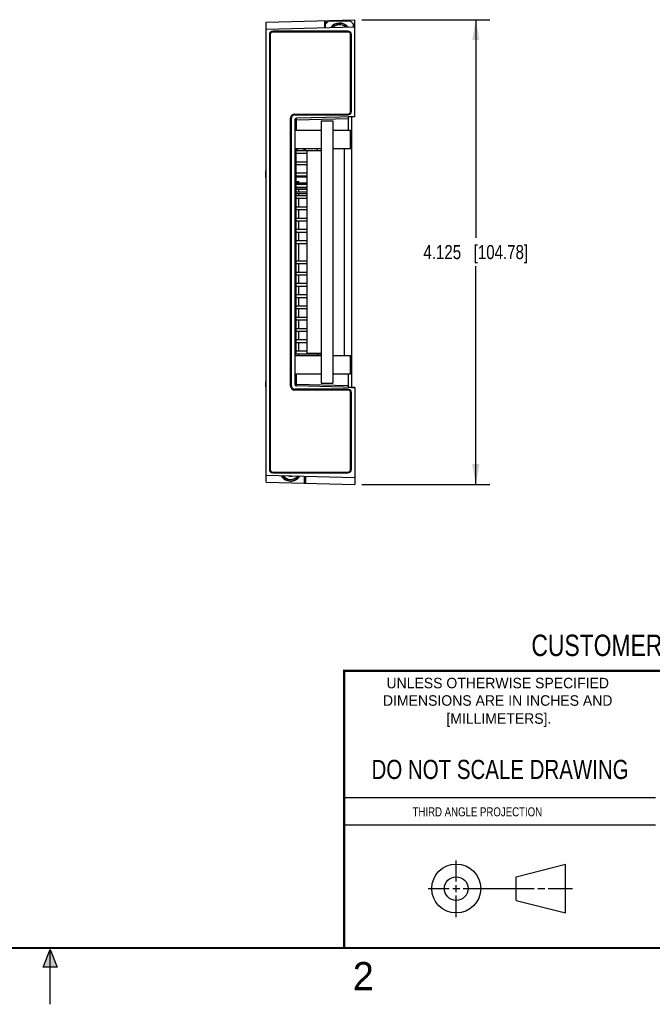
# Model space of a CAD drawing. Header units: inches. Extents: x 0 to 22, y 0 to 17.
# Tile 4 of 11: x 10.7 to 16.3, y 0 to 8.7. Entities that reach past the tile are written whole.
import ezdxf

# ---------------------------------------------------------------- set-up
doc = ezdxf.new("R2010")
doc.units = ezdxf.units.IN
doc.header["$LTSCALE"] = 1.21
doc.header["$MEASUREMENT"] = 0
doc.layers.get('0').update_dxf_attribs({"linetype": 'CONTINUOUS'})
doc.layers.add('DIMENSIONS', color=7, linetype='CONTINUOUS')
doc.styles.get("Standard").update_dxf_attribs({"font": 'txt', "width": 0.8})
doc.styles.add('TEXTSTYLE_2', font='txt')
doc.dimstyles.new('DIMSTYLE_1', dxfattribs={"dimtxt": 0.125, "dimasz": 0.18, "dimexe": 0.18, "dimexo": 0.0625, "dimgap": 0.09, "dimtad": 0, "dimtih": 1, "dimtoh": 1, "dimdec": 3, "dimzin": 4, "dimdsep": 46, "dimtxsty": 'STANDARD', "dimblk": '_FILLED', "dimblk1": '_FILLED', "dimblk2": '_FILLED', "dimcen": 0.09, "dimadec": 0, "dimazin": 0, "dimtp": 0.01, "dimtm": 0.01, "dimtfac": 1, "dimtdec": 3, "dimtofl": 0, "dimtmove": 0, "dimatfit": 3, "dimldrblk": '_FILLED', "dimfxl": 1, "dimtolj": 1, "dimtzin": 4, "dimarcsym": 0})

# ---------------------------------------------------------------- blocks, each defined once
blk = doc.blocks.new('_FILLED')
at = {"color": 0, "linetype": 'BYBLOCK'}
blk.add_solid([(0, 0), (-1, 0.174), (-1, -0.174)], dxfattribs=at)
blk = doc.blocks.new('*D2')
at = {"layer": 'DIMENSIONS', "color": 2, "linetype": 'CONTINUOUS'}
for p, q in [((13.7668, 8.7392), (14.9043, 8.7392)), ((14.7793, 8.7392), (14.7793, 6.8017)), ((14.7793, 4.6142), (14.7793, 6.5517)), ((13.7668, 4.6142), (14.9043, 4.6142))]:
    blk.add_line(p, q, dxfattribs=at)
at = {"layer": 'DIMENSIONS', "color": 2, "linetype": 'CONTINUOUS', "xscale": 0.18, "yscale": 0.18, "zscale": 0.18}
for p, rotation in [((14.7793, 8.7392), 90), ((14.7793, 4.6142), 270)]:
    blk.add_blockref('_FILLED', p, dxfattribs=dict(at, rotation=rotation))
at = {"layer": 'DIMENSIONS', "color": 2, "linetype": 'CONTINUOUS', "insert": (14.7793, 6.7392), "char_height": 0.125, "width": 1.425, "attachment_point": 2, "line_spacing_factor": 0.9}
blk.add_mtext('4.125{\\Ftxt.shx;\\W1.000000;\\H0.125000; }[104.78]', dxfattribs=at)

msp = doc.modelspace()

# ---------------------------------------------------------------- hatches: boundary and pattern name
at = {"linetype": 'CONTINUOUS'}
msp.add_hatch(color=2, dxfattribs=at).paths.add_polyline_path([(10.9375, 0.3287), (11, 0.485), (11.0625, 0.3287)])

# ---------------------------------------------------------------- linework, layer by layer
at = {"color": 7, "linetype": 'CONTINUOUS'}
for p, q in [((12.9163, 8.7186), (13.7043, 8.7392)), ((13.7043, 7.8782), (13.7043, 8.7392)), ((12.9163, 4.6349), (12.9163, 8.7186)), ((12.9163, 8.6561), (13.7043, 8.6767)), ((13.4343, 8.7322), (13.4343, 8.6697)), ((13.4443, 8.6992), (13.4743, 8.7292)), ((13.4443, 8.6699), (13.4443, 8.6992)), ((13.449, 8.7326), (13.449, 8.704)), ((13.4743, 8.7292), (13.6643, 8.7292)), ((13.6643, 8.7292), (13.6943, 8.6992)), ((13.6943, 8.6765), (13.6943, 8.6992)), ((12.946, 8.6067), (12.946, 4.7467)), ((12.946, 8.6067), (12.9463, 8.6067)), ((12.9463, 8.6067), (12.9463, 4.7467)), ((12.9533, 8.6067), (12.9533, 4.7467)), ((12.9763, 8.637), (12.9763, 8.6367)), ((13.6443, 8.637), (12.9763, 8.637)), ((13.6443, 8.6367), (12.9763, 8.6367)), ((13.6443, 8.6297), (12.9763, 8.6297)), ((13.6443, 8.637), (13.6443, 8.6367)), ((13.6673, 7.9242), (13.6673, 8.6067)), ((13.6743, 7.9242), (13.6743, 8.6067)), ((13.6746, 8.6067), (13.6743, 8.6067)), ((13.6746, 7.9242), (13.6746, 8.6067)), ((13.1713, 7.9012), (13.6443, 7.9012)), ((13.1713, 7.894), (13.1713, 7.8942)), ((13.1713, 7.8942), (13.6443, 7.8942)), ((13.1713, 7.894), (13.6443, 7.894)), ((13.7043, 7.8782), (13.1859, 7.8646)), ((13.6443, 7.894), (13.6443, 7.8942)), ((13.6473, 7.8765), (13.6473, 7.7587)), ((13.6746, 7.9242), (13.6743, 7.9242)), ((13.6783, 5.476), (13.6783, 7.8775)), ((13.1343, 5.4892), (13.1343, 7.8642)), ((13.1413, 5.4892), (13.1413, 7.8642)), ((13.1416, 7.8642), (13.1413, 7.8642)), ((13.1416, 5.4892), (13.1416, 7.8642)), ((13.1713, 7.8496), (13.1713, 5.5039)), ((13.1859, 7.8496), (13.1713, 7.8496)), ((13.1859, 7.8496), (13.6473, 7.8617)), ((13.1859, 7.7587), (13.1859, 7.8496)), ((13.4063, 7.8407), (13.4063, 5.5127)), ((13.4063, 7.8407), (13.5109, 7.8407)), ((13.5109, 7.8407), (13.5109, 5.5127)), ((13.1713, 7.7587), (13.4063, 7.7587)), ((13.5109, 7.7587), (13.6665, 7.7587)), ((13.6665, 7.5947), (13.6665, 7.7587)), ((13.6783, 7.6267), (13.6665, 7.6267)), ((13.1713, 7.5947), (13.4063, 7.5947)), ((13.1713, 7.5832), (13.1813, 7.5832)), ((13.1713, 7.5517), (13.1813, 7.5517)), ((13.1813, 7.5832), (13.1813, 5.7702)), ((13.1813, 7.5788), (13.4013, 7.5788)), ((13.1813, 7.5538), (13.2813, 7.5538)), ((13.2813, 5.7767), (13.2813, 7.5767)), ((13.4063, 7.5767), (13.2813, 7.5767)), ((13.3744, 7.5788), (13.3744, 7.5947)), ((13.4013, 7.5788), (13.4013, 7.5767)), ((13.5109, 7.5947), (13.6665, 7.5947)), ((13.6113, 7.5947), (13.6113, 5.7587)), ((13.1813, 7.4788), (13.2813, 7.4788)), ((13.1813, 7.4538), (13.2813, 7.4538)), ((12.9138, 7.3391), (12.9138, 7.3982)), ((12.9163, 7.3982), (12.9138, 7.3982)), ((13.1813, 7.3788), (13.2813, 7.3788)), ((13.1813, 7.3538), (13.2813, 7.3538)), ((13.1813, 7.3431), (13.2813, 7.3431)), ((12.9163, 7.3391), (12.9138, 7.3391)), ((13.1813, 7.3037), (13.2071, 7.3037)), ((13.2813, 7.2889), (13.1813, 7.2889)), ((13.1813, 7.2788), (13.2813, 7.2788)), ((13.1813, 7.2538), (13.2813, 7.2538)), ((13.2071, 7.2889), (13.2071, 7.3037)), ((13.2071, 7.2496), (13.2071, 7.2538)), ((13.1813, 7.2496), (13.2813, 7.2496)), ((13.1813, 7.2358), (13.2813, 7.2358)), ((13.1813, 7.2102), (13.2813, 7.2102)), ((13.1813, 7.1964), (13.2813, 7.1964)), ((13.1813, 7.1788), (13.2813, 7.1788)), ((13.2071, 7.2102), (13.2071, 7.2358)), ((13.2071, 7.1788), (13.2071, 7.1964)), ((13.1813, 7.1538), (13.2813, 7.1538)), ((13.1813, 7.0788), (13.2813, 7.0788)), ((13.2071, 7.0788), (13.2071, 7.1538)), ((13.1813, 7.0538), (13.2813, 7.0538)), ((13.2071, 6.9788), (13.2071, 7.0538)), ((13.1813, 6.9788), (13.2813, 6.9788)), ((13.1813, 6.9538), (13.2813, 6.9538)), ((13.2071, 6.8788), (13.2071, 6.9538)), ((13.1813, 6.8788), (13.2813, 6.8788)), ((13.1813, 6.8538), (13.2813, 6.8538)), ((13.2071, 6.7788), (13.2071, 6.8538)), ((13.1813, 6.7788), (13.2813, 6.7788)), ((13.1813, 6.7538), (13.2813, 6.7538)), ((13.2071, 6.5998), (13.2071, 6.7538)), ((13.1813, 6.5998), (13.2813, 6.5998)), ((13.1813, 6.5748), (13.2813, 6.5748)), ((13.2071, 6.4998), (13.2071, 6.5748)), ((13.1813, 6.4998), (13.2813, 6.4998)), ((13.1813, 6.4748), (13.2813, 6.4748)), ((13.2071, 6.3998), (13.2071, 6.4748)), ((13.1813, 6.3998), (13.2813, 6.3998)), ((13.1813, 6.3748), (13.2813, 6.3748)), ((13.1813, 6.2998), (13.2813, 6.2998)), ((13.2071, 6.2998), (13.2071, 6.3748)), ((13.1813, 6.2748), (13.2813, 6.2748)), ((13.2071, 6.1998), (13.2071, 6.2748)), ((13.1813, 6.1998), (13.2813, 6.1998)), ((13.1813, 6.1748), (13.2813, 6.1748)), ((13.2071, 6.0998), (13.2071, 6.1748)), ((13.1813, 6.0998), (13.2813, 6.0998)), ((13.1813, 6.0748), (13.2813, 6.0748)), ((13.2071, 5.9998), (13.2071, 6.0748)), ((13.1813, 5.9998), (13.2813, 5.9998)), ((13.1813, 5.9748), (13.2813, 5.9748)), ((13.2071, 5.8998), (13.2071, 5.9748)), ((13.1813, 5.8998), (13.2813, 5.8998)), ((13.1813, 5.8748), (13.2813, 5.8748)), ((13.2071, 5.7998), (13.2071, 5.8748)), ((13.1713, 5.8017), (13.1813, 5.8017)), ((13.1713, 5.7702), (13.1813, 5.7702)), ((13.1813, 5.7998), (13.2813, 5.7998)), ((13.1813, 5.7748), (13.4013, 5.7748)), ((13.2071, 5.7587), (13.2071, 5.7748)), ((13.4063, 5.7767), (13.2813, 5.7767)), ((13.3744, 5.7748), (13.3744, 5.7587)), ((13.4013, 5.7767), (13.4013, 5.7748)), ((13.1713, 5.7587), (13.4063, 5.7587)), ((13.5109, 5.7587), (13.6665, 5.7587)), ((13.6665, 5.5947), (13.6665, 5.7587)), ((13.6783, 5.7267), (13.6665, 5.7267)), ((13.1713, 5.5947), (13.4063, 5.5947)), ((13.1859, 5.5039), (13.1859, 5.5947)), ((13.5109, 5.5947), (13.6665, 5.5947)), ((13.6473, 5.5947), (13.6473, 5.477)), ((12.9163, 5.5242), (12.9138, 5.5242)), ((12.9138, 5.4809), (12.9138, 5.5242)), ((12.9163, 5.5108), (12.9138, 5.5108)), ((13.4063, 5.5127), (13.5109, 5.5127)), ((12.9163, 5.4942), (12.9138, 5.4942)), ((12.9163, 5.4809), (12.9138, 5.4809)), ((13.1416, 5.4892), (13.1413, 5.4892)), ((13.1859, 5.5039), (13.1713, 5.5039)), ((13.6443, 5.4595), (13.1713, 5.4595)), ((13.1713, 5.4595), (13.1713, 5.4592)), ((13.6443, 5.4592), (13.1713, 5.4592)), ((13.6443, 5.4522), (13.1713, 5.4522)), ((13.1859, 5.5039), (13.6473, 5.4918)), ((13.7043, 5.4753), (13.1859, 5.4889)), ((13.6443, 5.4595), (13.6443, 5.4592)), ((13.6673, 4.7467), (13.6673, 5.4292)), ((13.6746, 5.4292), (13.6743, 5.4292)), ((13.6743, 4.7467), (13.6743, 5.4292)), ((13.6746, 4.7467), (13.6746, 5.4292)), ((13.7043, 5.4753), (13.7043, 4.6142)), ((12.946, 4.7467), (12.9463, 4.7467)), ((12.9763, 4.7237), (13.6443, 4.7237)), ((13.6746, 4.7467), (13.6743, 4.7467)), ((12.9163, 4.6974), (13.7043, 4.6767)), ((12.9163, 4.6349), (13.7043, 4.6142)), ((12.9763, 4.7167), (13.6443, 4.7167)), ((12.9763, 4.7165), (12.9763, 4.7167)), ((12.9763, 4.7165), (13.6443, 4.7165)), ((13.1213, 4.6852), (13.1213, 4.692)), ((13.1229, 4.692), (13.1213, 4.6852)), ((13.1488, 4.6852), (13.1213, 4.6852)), ((13.1473, 4.6913), (13.1488, 4.6852)), ((13.1488, 4.6913), (13.1488, 4.6852)), ((13.2553, 4.6885), (13.2553, 4.626)), ((13.27, 4.633), (13.27, 4.6881)), ((13.6443, 4.7165), (13.6443, 4.7167)), ((15.1374, 1.132), (15.5769, 1.2447)), ((15.5769, 0.8105), (15.5769, 1.2447)), ((15.1374, 0.9219), (15.1374, 1.132)), ((15.1374, 0.9219), (15.5769, 0.8105))]:
    msp.add_line(p, q, dxfattribs=at)
at = {"color": 2, "linetype": 'CONTINUOUS'}
for p, q in [((13.61, 1.835), (16.375, 1.835)), ((16.375, 1.5888), (13.61, 1.5888)), ((14.6059, 1.0901), (14.6059, 1.2769)), ((14.6059, 0.9964), (14.6059, 1.0589)), ((14.3557, 1.0276), (14.5434, 1.0276)), ((14.5747, 1.0276), (14.6372, 1.0276)), ((14.6059, 0.7723), (14.6059, 0.9651)), ((14.6684, 1.0276), (15.2987, 1.0276)), ((15.3299, 1.0276), (15.3924, 1.0276)), ((15.4237, 1.0276), (15.6394, 1.0276)), ((10.9375, 0.3287), (11, 0.485)), ((11, 0.485), (11.0625, 0.3287)), ((11, 0), (11, 0.485)), ((11.0625, 0.3287), (10.9375, 0.3287))]:
    msp.add_line(p, q, dxfattribs=at)
at = {"color": 7, "linetype": 'CONTINUOUS', "const_width": 0.02}
for points in [[(13.6, 2.9595), (21.5, 2.96)], [(13.61, 0.5), (13.61, 2.96)], [(0.5, 0.5), (21.5, 0.5)]]:
    msp.add_lwpolyline(points, dxfattribs=at)
at = {"color": 7, "linetype": 'CONTINUOUS'}
for centre, radius in [((14.6059, 1.0276), 0.2171), ((14.6054, 1.0269), 0.105)]:
    msp.add_circle(centre, radius, dxfattribs=at)
for centre, radius, start, end in [((13.5693, 8.6112), 0.098, 40.71196, 142.2941), ((13.5693, 8.6112), 0.0947, 42.34876, 140.64144), ((13.5693, 8.6112), 0.0832, 49.65564, 133.3495), ((12.9763, 8.6067), 0.0303, 90, 180), ((12.9763, 8.6067), 0.03, 90, 180), ((12.9763, 8.6067), 0.023, 90, 180), ((13.6443, 8.6067), 0.0303, 0, 90), ((13.6443, 8.6067), 0.03, 0, 90), ((13.6443, 8.6067), 0.023, 0, 90), ((13.1713, 7.8642), 0.037, 90, 180), ((13.1713, 7.8642), 0.03, 90, 180), ((13.1713, 7.8642), 0.0297, 90, 180), ((13.6443, 7.9242), 0.0303, 270, 360), ((13.6443, 7.9242), 0.03, 270, 360), ((13.6443, 7.9242), 0.023, 270, 360), ((13.9095, 0.0739), 7.807, 91.50655, 91.92506), ((13.1863, 7.8496), 0.015, 91.5, 180), ((13.2033, 7.5849), 0.032, 162.08944, 180), ((13.2229, 7.6561), 0.0787, 231.14948, 258.98436), ((13.2229, 7.6561), 0.0787, 281.01564, 308.85052), ((13.2033, 5.7686), 0.032, 180, 197.91056), ((13.1713, 5.4892), 0.037, 180, 270), ((13.1713, 5.4892), 0.03, 180, 270), ((13.1713, 5.4892), 0.0297, 180, 270), ((13.1863, 5.5039), 0.015, 180, 268.5), ((13.6443, 5.4292), 0.0303, 0, 90), ((13.6443, 5.4292), 0.03, 0, 90), ((13.6443, 5.4292), 0.023, 0, 90), ((13.9095, 13.2796), 7.807, 268.07494, 268.49345), ((12.9763, 4.7467), 0.0303, 180, 270), ((12.9763, 4.7467), 0.03, 180, 270), ((12.9763, 4.7467), 0.023, 180, 270), ((13.6443, 4.7467), 0.0303, 270, 360), ((13.6443, 4.7467), 0.03, 270, 360), ((13.6443, 4.7467), 0.023, 270, 360), ((13.135, 4.7422), 0.098, 209.57662, 327.42449), ((13.135, 4.7422), 0.0947, 210.7712, 326.22219), ((13.135, 4.7422), 0.0832, 215.94781, 321.04016)]:
    msp.add_arc(centre, radius, start, end, dxfattribs=at)
msp.add_ellipse((13.255, 4.6334), major_axis=(0.015, -0.0007), ratio=0.57656, start_param=-1.001122, end_param=0.026126, dxfattribs=at)
for points, knots in [([(13.1859, 7.8496), (13.1859, 7.8506), (13.1858, 7.8521), (13.1858, 7.854), (13.1858, 7.8553), (13.1858, 7.8567), (13.1857, 7.8579), (13.1857, 7.8591), (13.1857, 7.8602), (13.1857, 7.8612), (13.1857, 7.8621), (13.1858, 7.8627), (13.1858, 7.8632), (13.1858, 7.8635), (13.1858, 7.8637), (13.1858, 7.864), (13.1858, 7.8642), (13.1858, 7.8643), (13.1858, 7.8644), (13.1858, 7.8645), (13.1859, 7.8645), (13.1859, 7.8645), (13.1859, 7.8646), (13.1859, 7.8646), (13.1859, 7.8646), (13.1859, 7.8646), (13.1859, 7.8646), (13.1859, 7.8646)], [0, 0, 0, 0, 0.19483, 0.289891, 0.382158, 0.470744, 0.554797, 0.633511, 0.706128, 0.771951, 0.83035, 0.880766, 0.902826, 0.922718, 0.940393, 0.955811, 0.968938, 0.979747, 0.984275, 0.988219, 0.991577, 0.994352, 0.996549, 0.998182, 0.998798, 0.999292, 1, 1, 1, 1]), ([(13.1859, 5.4889), (13.1859, 5.4889), (13.1859, 5.4889), (13.1859, 5.4889), (13.1859, 5.4889), (13.1859, 5.4889), (13.1859, 5.4889), (13.1859, 5.489), (13.1858, 5.489), (13.1858, 5.4891), (13.1858, 5.4892), (13.1858, 5.4893), (13.1858, 5.4895), (13.1858, 5.4897), (13.1858, 5.49), (13.1858, 5.4903), (13.1858, 5.4908), (13.1857, 5.4914), (13.1857, 5.4923), (13.1857, 5.4933), (13.1857, 5.4944), (13.1857, 5.4956), (13.1858, 5.4968), (13.1858, 5.4981), (13.1858, 5.4995), (13.1858, 5.5014), (13.1859, 5.5029), (13.1859, 5.5039)], [0, 0, 0, 0, 0.000708, 0.001202, 0.001818, 0.003451, 0.005648, 0.008423, 0.011781, 0.015725, 0.020253, 0.031062, 0.044189, 0.059607, 0.077282, 0.097174, 0.119234, 0.16965, 0.228049, 0.293872, 0.366489, 0.445203, 0.529256, 0.617842, 0.710109, 0.80517, 1, 1, 1, 1])]:
    msp.add_open_spline(points, degree=3, knots=knots, dxfattribs=at)

# ---------------------------------------------------------------- texts
at = {"color": 7, "linetype": 'CONTINUOUS', "attachment_point": 2, "line_spacing_factor": 0.9}
for s, insert, char_height, width in [('CUSTOMER DRAWING', (16.3742, 3.2811), 0.19, 2.432), ('DO NOT SCALE DRAWING', (14.9953, 2.1698), 0.17, 2.72)]:
    msp.add_mtext(s, dxfattribs=dict(at, insert=insert, char_height=char_height, width=width))
at = {"color": 2, "linetype": 'CONTINUOUS', "line_spacing_factor": 0.9, "style": 'TEXTSTYLE_2'}
for s, insert, char_height, width, attachment_point in [('UNLESS OTHERWISE SPECIFIED', (14.9742, 2.8979), 0.093, 2.418, 2), ('DIMENSIONS ARE IN INCHES AND', (14.9742, 2.7431), 0.093, 2.604, 2), ('[MILLIMETERS].', (14.9844, 2.5829), 0.093, 1.302, 2), ('2', (13.6875, 0.375), 0.25, 0.25, 1)]:
    msp.add_mtext(s, dxfattribs=dict(at, insert=insert, char_height=char_height, width=width, attachment_point=attachment_point))
at = {"color": 2, "linetype": 'CONTINUOUS', "insert": (14.2178, 1.7486), "char_height": 0.08, "width": 1.408, "attachment_point": 1, "line_spacing_factor": 0.9}
msp.add_mtext('THIRD ANGLE PROJECTION', dxfattribs=at)

# ---------------------------------------------------------------- dimensions: what is measured, and where the dimension line sits
at = {"layer": 'DIMENSIONS', "color": 2, "linetype": 'CONTINUOUS'}
dim = msp.add_linear_dim(base=(14.7793, 4.6142), p1=(13.7668, 8.7392), p2=(13.7668, 4.6142), angle=270, dimstyle='DIMSTYLE_1', dxfattribs=at)
dim.commit()
dim.dimension.update_dxf_attribs({"geometry": '*D2', "text_midpoint": (14.6293, 6.6767), "dimtype": 160})

doc.saveas('drawing.dxf')
